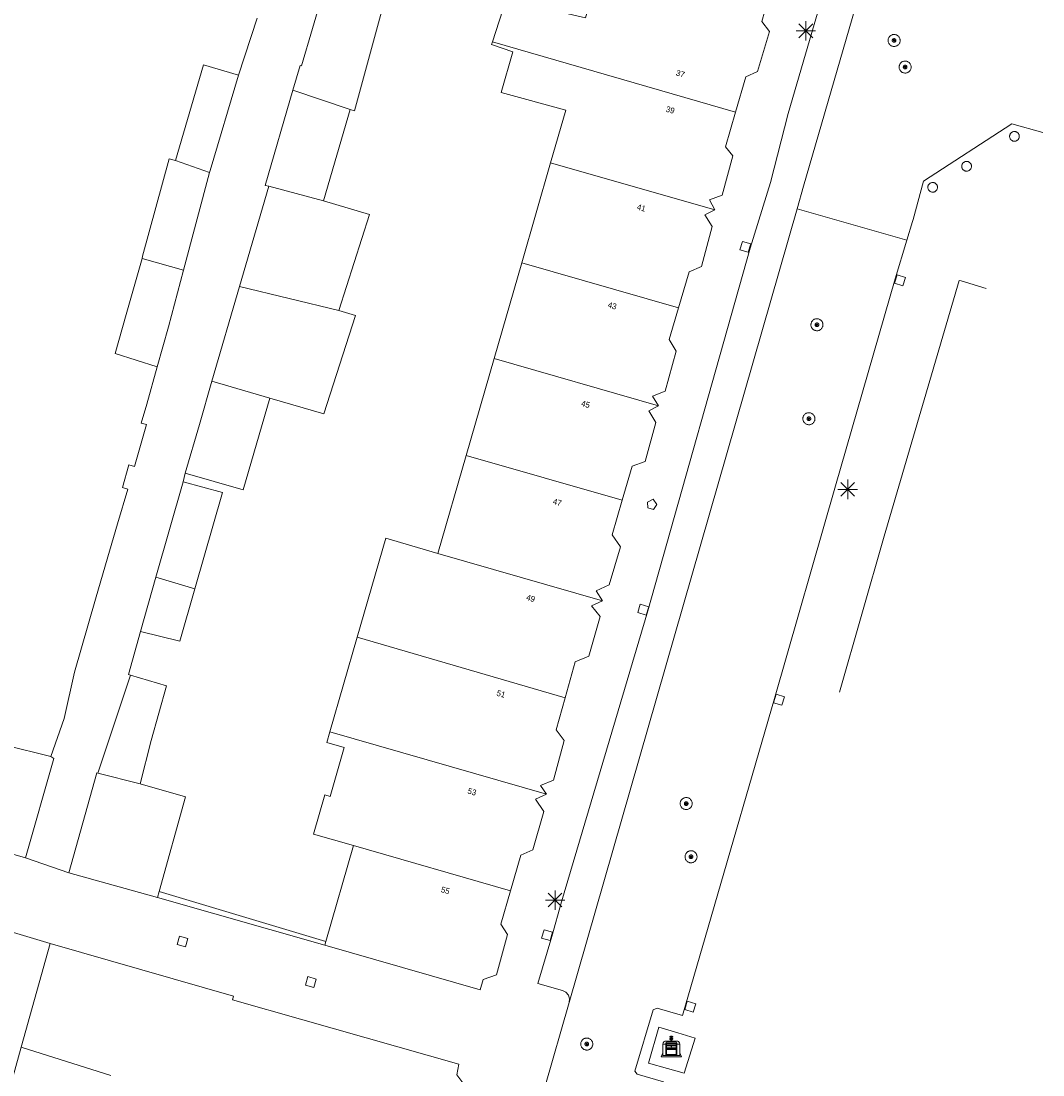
# Model space of a CAD drawing. Header units: metres. Extents: x 135779 to 137489, y 452643 to 455118.
# Tile 243 of 256: x 137012 to 137064, y 453554 to 453608. Entities that reach past the tile are written whole.
import ezdxf
from ezdxf.enums import TextEntityAlignment as Align

# ---------------------------------------------------------------- set-up
doc = ezdxf.new("R2010")
doc.units = ezdxf.units.M
for name, color, linetype, lineweight in [('KTop_BAK_Afval apart plaats', 96, 'Continuous', 13), ('KTop_NAR_Huisnummer (t)', 7, 'Continuous', 13), ('KTop_PAL_Afsluitpaal', 222, 'Continuous', 13), ('KTop_PAL_Lichtmast', 40, 'Continuous', 13), ('KTop_PND_Grondvlaksituatie van BAG-pand [tachy]', 1, 'Continuous', 13), ('KTop_PND_Pandscheiding', 40, 'Continuous', 13), ('KTop_PUT_Brandkraan of -put', 1, 'Continuous', 13), ('KTop_PUT_Inspectie- of rioolput', 15, 'Continuous', 13), ('KTop_PUT_Kolk', 15, 'Continuous', 13), ('KTop_SHD_Muur', 15, 'Continuous', 13), ('KTop_WGD_Rijbaan_Lokale weg', 251, 'Continuous', 13), ('KTop_WGD_Rijbaan_Lokale weg_verkeersdrempel', 40, 'Continuous', 13), ('KTop_WGD_Voetpad', 251, 'Continuous', 13), ('KTop_WGD_Voetpad_achterpad', 251, 'Continuous', 13)]:
    doc.layers.add(name, color=color, linetype=linetype, lineweight=lineweight)
doc.styles.add('Style-ROVU', font='ROVU.shx')

# ---------------------------------------------------------------- blocks, each defined once
blk = doc.blocks.new('BAK_Afval_apart_plaats')
at = {"layer": 'KTop_BAK_Afval apart plaats'}
for p, q in [((-0.43, 0.141), (-0.425, 0.168)), ((-0.43, 0.118), (-0.43, 0.141)), ((-0.29, 0.118), (-0.43, 0.118)), ((-0.43, 0.118), (-0.43, -0.457)), ((-0.29, 0.118), (-0.43, 0.118)), ((-0.425, 0.168), (-0.416, 0.193)), ((-0.416, 0.193), (-0.403, 0.215)), ((-0.403, 0.215), (-0.384, 0.24)), ((-0.384, 0.24), (-0.364, 0.258)), ((-0.364, 0.258), (-0.342, 0.272)), ((-0.342, 0.272), (0, 0.272)), ((-0.282, 0.167), (-0.29, 0.146)), ((-0.282, 0.167), (-0.29, 0.146)), ((-0.29, 0.146), (-0.29, 0.118)), ((-0.29, 0.146), (-0.29, 0.118)), ((-0.29, -0.429), (-0.29, 0.118)), ((-0.29, 0.118), (-0.29, -0.429)), ((-0.273, 0.186), (-0.282, 0.167)), ((-0.273, 0.186), (-0.282, 0.167)), ((-0.248, 0.217), (-0.273, 0.186)), ((-0.248, 0.217), (-0.273, 0.186)), ((0.248, 0.217), (-0.248, 0.217)), ((0.248, 0.217), (-0.248, 0.217)), ((-0.242, 0.081), (-0.242, 0.153)), ((-0.242, 0.153), (0.242, 0.153)), ((0.242, 0.081), (-0.242, 0.081)), ((-0.242, 0.034), (-0.242, 0.081)), ((-0.242, 0.081), (0.242, 0.081)), ((-0.242, -0.059), (-0.242, 0.034)), ((-0.242, 0.034), (0.242, 0.034)), ((0.242, 0.034), (-0.242, 0.034)), ((-0.073, 0.513), (-0.072, 0.515)), ((-0.073, 0.513), (-0.073, 0.49)), ((-0.072, 0.511), (-0.073, 0.513)), ((-0.072, 0.511), (-0.073, 0.513)), ((-0.073, 0.49), (-0.072, 0.488)), ((-0.073, 0.399), (-0.073, 0.376)), ((-0.072, 0.397), (-0.073, 0.399)), ((-0.073, 0.376), (-0.072, 0.374)), ((-0.072, 0.515), (-0.071, 0.516)), ((-0.07, 0.51), (-0.072, 0.511)), ((-0.07, 0.51), (-0.072, 0.511)), ((-0.072, 0.488), (-0.07, 0.486)), ((-0.07, 0.396), (-0.072, 0.397)), ((-0.072, 0.374), (-0.07, 0.373)), ((-0.071, 0.516), (-0.07, 0.517)), ((-0.07, 0.517), (-0.067, 0.519)), ((-0.069, 0.509), (-0.07, 0.51)), ((-0.069, 0.509), (-0.07, 0.51)), ((-0.07, 0.486), (-0.069, 0.485)), ((-0.069, 0.395), (-0.07, 0.396)), ((-0.07, 0.373), (-0.069, 0.371)), ((-0.066, 0.507), (-0.069, 0.509)), ((-0.066, 0.507), (-0.069, 0.509)), ((-0.069, 0.485), (-0.066, 0.484)), ((-0.066, 0.394), (-0.069, 0.395)), ((-0.069, 0.371), (-0.066, 0.37)), ((-0.067, 0.519), (-0.065, 0.52)), ((-0.063, 0.506), (-0.066, 0.507)), ((-0.063, 0.506), (-0.066, 0.507)), ((-0.066, 0.484), (-0.063, 0.483)), ((-0.063, 0.392), (-0.066, 0.394)), ((-0.066, 0.37), (-0.063, 0.369)), ((-0.065, 0.52), (-0.061, 0.521)), ((-0.059, 0.505), (-0.063, 0.506)), ((-0.059, 0.505), (-0.063, 0.506)), ((-0.063, 0.483), (-0.059, 0.482)), ((-0.059, 0.391), (-0.063, 0.392)), ((-0.063, 0.369), (-0.059, 0.368)), ((-0.061, 0.521), (-0.055, 0.523)), ((-0.054, 0.504), (-0.059, 0.505)), ((-0.054, 0.504), (-0.059, 0.505)), ((-0.059, 0.482), (-0.054, 0.481)), ((-0.054, 0.39), (-0.059, 0.391)), ((-0.059, 0.368), (-0.054, 0.367)), ((-0.055, 0.523), (-0.049, 0.524)), ((-0.048, 0.503), (-0.054, 0.504)), ((-0.048, 0.503), (-0.054, 0.504)), ((-0.054, 0.481), (-0.048, 0.48)), ((-0.048, 0.389), (-0.054, 0.39)), ((-0.054, 0.367), (-0.048, 0.366)), ((-0.049, 0.524), (-0.043, 0.525)), ((-0.043, 0.502), (-0.048, 0.503)), ((-0.043, 0.502), (-0.048, 0.503)), ((-0.048, 0.48), (-0.043, 0.479)), ((-0.043, 0.388), (-0.048, 0.389)), ((-0.048, 0.366), (-0.043, 0.365)), ((-0.043, 0.525), (-0.035, 0.526)), ((-0.036, 0.501), (-0.043, 0.502)), ((-0.036, 0.501), (-0.043, 0.502)), ((-0.043, 0.479), (-0.036, 0.478)), ((-0.036, 0.388), (-0.043, 0.388)), ((-0.043, 0.365), (-0.036, 0.364)), ((-0.03, 0.501), (-0.036, 0.501)), ((-0.03, 0.501), (-0.036, 0.501)), ((-0.036, 0.478), (-0.03, 0.478)), ((-0.03, 0.387), (-0.036, 0.388)), ((-0.036, 0.364), (-0.03, 0.364)), ((-0.035, 0.526), (-0.029, 0.527)), ((-0.021, 0.5), (-0.03, 0.501)), ((-0.021, 0.5), (-0.03, 0.501)), ((-0.03, 0.478), (-0.028, 0.478)), ((-0.021, 0.387), (-0.03, 0.387)), ((-0.03, 0.364), (-0.028, 0.364)), ((-0.029, 0.527), (-0.023, 0.527)), ((-0.028, 0.478), (-0.021, 0.477)), ((-0.028, 0.468), (-0.028, 0.478)), ((-0.028, 0.478), (-0.021, 0.477)), ((-0.028, 0.4), (-0.028, 0.468)), ((-0.028, 0.468), (-0.021, 0.468)), ((-0.021, 0.468), (-0.028, 0.468)), ((-0.021, 0.4), (-0.028, 0.4)), ((-0.028, 0.364), (-0.021, 0.363)), ((-0.028, 0.355), (-0.028, 0.364)), ((-0.028, 0.364), (-0.021, 0.363)), ((-0.028, 0.272), (-0.028, 0.355)), ((-0.028, 0.355), (-0.021, 0.354)), ((-0.021, 0.354), (-0.028, 0.355)), ((0.028, 0.272), (-0.028, 0.272)), ((-0.023, 0.527), (-0.013, 0.528)), ((-0.014, 0.5), (-0.021, 0.5)), ((-0.014, 0.5), (-0.021, 0.5)), ((-0.021, 0.477), (-0.014, 0.477)), ((-0.021, 0.477), (-0.014, 0.477)), ((-0.021, 0.468), (-0.014, 0.468)), ((-0.014, 0.468), (-0.021, 0.468)), ((-0.014, 0.399), (-0.021, 0.4)), ((-0.014, 0.386), (-0.021, 0.387)), ((-0.021, 0.363), (-0.014, 0.363)), ((-0.021, 0.363), (-0.014, 0.363)), ((-0.021, 0.354), (-0.014, 0.354)), ((-0.014, 0.354), (-0.021, 0.354)), ((0, 0.5), (-0.014, 0.5)), ((0, 0.5), (-0.014, 0.5)), ((-0.014, 0.477), (0, 0.477)), ((-0.014, 0.477), (0, 0.477)), ((-0.014, 0.468), (0, 0.468)), ((0, 0.468), (-0.014, 0.468)), ((0, 0.399), (-0.014, 0.399)), ((0, 0.386), (-0.014, 0.386)), ((-0.014, 0.363), (0, 0.363)), ((-0.014, 0.363), (0, 0.363)), ((-0.014, 0.354), (0, 0.354)), ((0, 0.354), (-0.014, 0.354)), ((-0.013, 0.528), (-0.005, 0.528)), ((-0.005, 0.528), (0, 0.528)), ((0, 0.528), (0.005, 0.528)), ((0, 0.5), (0, 0.477)), ((0, 0.477), (0, 0.5)), ((0, 0.477), (0, 0.5)), ((0, 0.5), (0.014, 0.5)), ((0.014, 0.5), (0, 0.5)), ((0.014, 0.477), (0, 0.477)), ((0, 0.477), (0.014, 0.477)), ((0.014, 0.468), (0, 0.468)), ((0, 0.468), (0, 0.399)), ((0, 0.468), (0, 0.399)), ((0.014, 0.468), (0, 0.468)), ((0, 0.399), (0.014, 0.399)), ((0, 0.363), (0, 0.386)), ((0, 0.363), (0, 0.386)), ((0, 0.386), (0.014, 0.386)), ((0.014, 0.363), (0, 0.363)), ((0, 0.363), (0.014, 0.363)), ((0, 0.354), (0.014, 0.354)), ((0, 0.272), (0, 0.354)), ((0, 0.354), (0, 0.272)), ((0.014, 0.354), (0, 0.354)), ((0, 0.272), (0.342, 0.272)), ((0.028, 0.272), (0, 0.272)), ((0, 0.272), (0.028, 0.272)), ((0.005, 0.528), (0.013, 0.528)), ((0.013, 0.528), (0.023, 0.527)), ((0.014, 0.5), (0.021, 0.5)), ((0.021, 0.5), (0.014, 0.5)), ((0.021, 0.477), (0.014, 0.477)), ((0.014, 0.477), (0.021, 0.477)), ((0.021, 0.468), (0.014, 0.468)), ((0.021, 0.468), (0.014, 0.468)), ((0.014, 0.399), (0.021, 0.4)), ((0.014, 0.386), (0.021, 0.387)), ((0.021, 0.363), (0.014, 0.363)), ((0.014, 0.363), (0.021, 0.363)), ((0.014, 0.354), (0.021, 0.354)), ((0.021, 0.354), (0.014, 0.354)), ((0.021, 0.5), (0.03, 0.501)), ((0.03, 0.501), (0.021, 0.5)), ((0.028, 0.478), (0.021, 0.477)), ((0.021, 0.477), (0.028, 0.478)), ((0.021, 0.468), (0.028, 0.468)), ((0.028, 0.468), (0.021, 0.468)), ((0.028, 0.468), (0.021, 0.468)), ((0.021, 0.4), (0.028, 0.4)), ((0.021, 0.387), (0.03, 0.387)), ((0.028, 0.364), (0.021, 0.363)), ((0.021, 0.363), (0.028, 0.364)), ((0.021, 0.354), (0.028, 0.355)), ((0.028, 0.355), (0.021, 0.354)), ((0.023, 0.527), (0.029, 0.527)), ((0.03, 0.478), (0.028, 0.478)), ((0.028, 0.478), (0.028, 0.468)), ((0.028, 0.4), (0.028, 0.468)), ((0.03, 0.364), (0.028, 0.364)), ((0.028, 0.364), (0.028, 0.355)), ((0.028, 0.355), (0.028, 0.272)), ((0.029, 0.527), (0.035, 0.526)), ((0.03, 0.501), (0.036, 0.501)), ((0.036, 0.501), (0.03, 0.501)), ((0.036, 0.478), (0.03, 0.478)), ((0.03, 0.387), (0.036, 0.388)), ((0.036, 0.364), (0.03, 0.364)), ((0.035, 0.526), (0.043, 0.525)), ((0.036, 0.501), (0.043, 0.502)), ((0.043, 0.502), (0.036, 0.501)), ((0.043, 0.479), (0.036, 0.478)), ((0.036, 0.388), (0.043, 0.388)), ((0.043, 0.365), (0.036, 0.364)), ((0.043, 0.525), (0.049, 0.524)), ((0.043, 0.502), (0.048, 0.503)), ((0.048, 0.503), (0.043, 0.502)), ((0.048, 0.48), (0.043, 0.479)), ((0.043, 0.388), (0.048, 0.389)), ((0.048, 0.366), (0.043, 0.365)), ((0.048, 0.503), (0.054, 0.504)), ((0.054, 0.504), (0.048, 0.503)), ((0.054, 0.481), (0.048, 0.48)), ((0.048, 0.389), (0.054, 0.39)), ((0.054, 0.367), (0.048, 0.366)), ((0.049, 0.524), (0.055, 0.523)), ((0.054, 0.504), (0.059, 0.505)), ((0.059, 0.505), (0.054, 0.504)), ((0.059, 0.482), (0.054, 0.481)), ((0.054, 0.39), (0.059, 0.391)), ((0.059, 0.368), (0.054, 0.367)), ((0.055, 0.523), (0.061, 0.521)), ((0.059, 0.505), (0.063, 0.506)), ((0.063, 0.506), (0.059, 0.505)), ((0.063, 0.483), (0.059, 0.482)), ((0.059, 0.391), (0.063, 0.392)), ((0.063, 0.369), (0.059, 0.368)), ((0.061, 0.521), (0.065, 0.52)), ((0.063, 0.506), (0.066, 0.507)), ((0.066, 0.507), (0.063, 0.506)), ((0.066, 0.484), (0.063, 0.483)), ((0.063, 0.392), (0.066, 0.394)), ((0.066, 0.37), (0.063, 0.369)), ((0.065, 0.52), (0.067, 0.519)), ((0.066, 0.507), (0.069, 0.509)), ((0.069, 0.509), (0.066, 0.507)), ((0.069, 0.485), (0.066, 0.484)), ((0.066, 0.394), (0.069, 0.395)), ((0.069, 0.371), (0.066, 0.37)), ((0.067, 0.519), (0.07, 0.517)), ((0.069, 0.509), (0.07, 0.51)), ((0.07, 0.51), (0.069, 0.509)), ((0.07, 0.486), (0.069, 0.485)), ((0.069, 0.395), (0.07, 0.396)), ((0.07, 0.373), (0.069, 0.371)), ((0.07, 0.517), (0.071, 0.516)), ((0.07, 0.51), (0.072, 0.511)), ((0.072, 0.511), (0.07, 0.51)), ((0.072, 0.488), (0.07, 0.486)), ((0.07, 0.396), (0.072, 0.397)), ((0.072, 0.374), (0.07, 0.373)), ((0.071, 0.516), (0.072, 0.515)), ((0.072, 0.515), (0.073, 0.513)), ((0.072, 0.511), (0.073, 0.513)), ((0.073, 0.513), (0.072, 0.511)), ((0.073, 0.49), (0.072, 0.488)), ((0.072, 0.397), (0.073, 0.399)), ((0.073, 0.376), (0.072, 0.374)), ((0.073, 0.513), (0.073, 0.49)), ((0.073, 0.399), (0.073, 0.376)), ((0.242, 0.153), (0.242, 0.081)), ((0.242, 0.081), (0.242, 0.034)), ((0.242, 0.034), (0.242, -0.059)), ((0.273, 0.186), (0.248, 0.217)), ((0.273, 0.186), (0.248, 0.217)), ((0.282, 0.167), (0.273, 0.186)), ((0.282, 0.167), (0.273, 0.186)), ((0.29, 0.146), (0.282, 0.167)), ((0.29, 0.146), (0.282, 0.167)), ((0.29, 0.118), (0.29, 0.146)), ((0.29, 0.118), (0.29, 0.146)), ((0.43, 0.118), (0.29, 0.118)), ((0.29, 0.118), (0.29, -0.429)), ((0.43, 0.118), (0.29, 0.118)), ((0.29, -0.429), (0.29, 0.118)), ((0.342, 0.272), (0.364, 0.258)), ((0.364, 0.258), (0.384, 0.24)), ((0.384, 0.24), (0.403, 0.215)), ((0.403, 0.215), (0.416, 0.193)), ((0.416, 0.193), (0.425, 0.168)), ((0.425, 0.168), (0.43, 0.141)), ((0.43, 0.141), (0.43, 0.118)), ((0.43, -0.457), (0.43, 0.118)), ((-0.528, -0.528), (-0.43, -0.332)), ((0.528, -0.528), (-0.528, -0.528)), ((-0.43, -0.332), (-0.43, -0.457)), ((-0.43, -0.457), (0.43, -0.457)), ((-0.43, -0.457), (0.43, -0.457)), ((0.29, -0.429), (-0.29, -0.429)), ((-0.29, -0.429), (0.29, -0.429)), ((0.242, -0.059), (-0.242, -0.059)), ((-0.242, -0.059), (-0.242, -0.092)), ((0.242, -0.059), (-0.242, -0.059)), ((-0.242, -0.092), (0.242, -0.092)), ((-0.242, -0.11), (-0.242, -0.092)), ((-0.242, -0.092), (0.242, -0.092)), ((0.242, -0.11), (-0.242, -0.11)), ((0.242, -0.11), (-0.242, -0.11)), ((-0.242, -0.147), (0.242, -0.147)), ((-0.242, -0.41), (-0.242, -0.147)), ((0.242, -0.41), (-0.242, -0.41)), ((0.242, -0.11), (0.242, -0.059)), ((0.242, -0.092), (0.242, -0.11)), ((0.242, -0.092), (0.242, -0.11)), ((0.242, -0.147), (0.242, -0.41)), ((0.43, -0.457), (0.43, -0.332)), ((0.43, -0.332), (0.528, -0.528))]:
    blk.add_line(p, q, dxfattribs=at)
at = {"layer": 'KTop_BAK_Afval apart plaats', "flags": 128}
blk.add_lwpolyline([(0.029, 0.413), (0.035, 0.412), (0.043, 0.411), (0.049, 0.41), (0.055, 0.409), (0.061, 0.407), (0.065, 0.406), (0.067, 0.405), (0.07, 0.403), (0.071, 0.402), (0.072, 0.401), (0.073, 0.399), (0.072, 0.397), (0.07, 0.396), (0.069, 0.395), (0.066, 0.394), (0.063, 0.392), (0.059, 0.391), (0.054, 0.39), (0.048, 0.389), (0.043, 0.388), (0.036, 0.388), (0.03, 0.387), (0.021, 0.387), (0.014, 0.386), (0, 0.386), (-0.014, 0.386), (-0.021, 0.387), (-0.03, 0.387), (-0.036, 0.388), (-0.043, 0.388), (-0.048, 0.389), (-0.054, 0.39), (-0.059, 0.391), (-0.063, 0.392), (-0.066, 0.394), (-0.069, 0.395), (-0.07, 0.396), (-0.072, 0.397), (-0.073, 0.399), (-0.072, 0.401), (-0.071, 0.402), (-0.07, 0.403), (-0.067, 0.405), (-0.065, 0.406), (-0.061, 0.407), (-0.055, 0.409), (-0.049, 0.41), (-0.043, 0.411), (-0.035, 0.412), (-0.029, 0.413), (-0.028, 0.413), (-0.028, 0.4), (-0.021, 0.4), (-0.014, 0.399), (0, 0.399), (0.014, 0.399), (0.021, 0.4), (0.028, 0.4), (0.028, 0.413), (0.029, 0.413), (0.028, 0.413)], dxfattribs=at)
at = {"layer": 'KTop_BAK_Afval apart plaats'}
for p in [(0, 0), (-0.43, -0.457)]:
    blk.add_point(p, dxfattribs=at)
blk = doc.blocks.new('PAL_Lichtmast')
at = {"layer": 'KTop_PAL_Lichtmast'}
for p, q in [((-0.354, -0.354), (0.354, 0.354)), ((0.354, -0.354), (-0.354, 0.354)), ((0, -0.5), (0, 0.5)), ((-0.5, 0), (0.5, 0))]:
    blk.add_line(p, q, dxfattribs=at)
blk = doc.blocks.new('PAL_Afsluitpaal')
at = {"layer": 'KTop_PAL_Afsluitpaal', "flags": 128}
blk.add_lwpolyline([(0.25, 0), (0.249, 0.026), (0.245, 0.052), (0.238, 0.077), (0.228, 0.102), (0.217, 0.125), (0.202, 0.147), (0.186, 0.167), (0.167, 0.186), (0.147, 0.202), (0.125, 0.217), (0.102, 0.228), (0.077, 0.238), (0.052, 0.245), (0.026, 0.249), (0, 0.25), (-0.026, 0.249), (-0.052, 0.245), (-0.077, 0.238), (-0.102, 0.228), (-0.125, 0.217), (-0.147, 0.202), (-0.167, 0.186), (-0.186, 0.167), (-0.202, 0.147), (-0.217, 0.125), (-0.228, 0.102), (-0.238, 0.077), (-0.245, 0.052), (-0.249, 0.026), (-0.25, 0), (-0.249, -0.026), (-0.245, -0.052), (-0.238, -0.077), (-0.228, -0.102), (-0.217, -0.125), (-0.202, -0.147), (-0.186, -0.167), (-0.167, -0.186), (-0.147, -0.202), (-0.125, -0.217), (-0.102, -0.228), (-0.077, -0.238), (-0.052, -0.245), (-0.026, -0.249), (0, -0.25), (0.026, -0.249), (0.052, -0.245), (0.077, -0.238), (0.102, -0.228), (0.125, -0.217), (0.147, -0.202), (0.167, -0.186), (0.186, -0.167), (0.202, -0.147), (0.217, -0.125), (0.228, -0.102), (0.238, -0.077), (0.245, -0.052), (0.249, -0.026), (0.25, 0)], dxfattribs=at)
blk = doc.blocks.new('PUT_Kolk')
at = {"layer": 'KTop_PUT_Kolk', "flags": 128}
blk.add_lwpolyline([(0.225, -0.225), (0.225, 0.225), (-0.225, 0.225), (-0.225, -0.225), (0.225, -0.225)], dxfattribs=at)
blk = doc.blocks.new('PUT_Brandkraan_of_-put')
at = {"layer": 'KTop_PUT_Brandkraan of -put'}
for p, q in [((-0.25, 0.034), (0, 0.25)), ((-0.158, -0.25), (-0.25, 0.034)), ((0, 0.25), (0.25, 0.033)), ((0.25, 0.033), (0.158, -0.25)), ((0.158, -0.25), (-0.158, -0.25))]:
    blk.add_line(p, q, dxfattribs=at)
blk = doc.blocks.new('PUT_Inspectie-_of_rioolput')
at = {"layer": 'KTop_PUT_Inspectie- of rioolput', "flags": 128}
for points in [[(0.31, 0), (0.308, 0.032), (0.303, 0.064), (0.294, 0.095), (0.283, 0.126), (0.268, 0.155), (0.25, 0.182), (0.23, 0.207), (0.207, 0.23), (0.182, 0.25), (0.154, 0.268), (0.126, 0.283), (0.095, 0.294), (0.064, 0.303), (0.032, 0.308), (0, 0.309), (-0.032, 0.308), (-0.064, 0.303), (-0.096, 0.294), (-0.126, 0.283), (-0.155, 0.268), (-0.182, 0.25), (-0.207, 0.23), (-0.23, 0.207), (-0.25, 0.182), (-0.268, 0.154), (-0.283, 0.126), (-0.294, 0.095), (-0.303, 0.064), (-0.308, 0.032), (-0.309, 0), (-0.308, -0.032), (-0.303, -0.064), (-0.294, -0.096), (-0.283, -0.126), (-0.268, -0.155), (-0.25, -0.182), (-0.23, -0.207), (-0.207, -0.23), (-0.182, -0.25), (-0.155, -0.268), (-0.126, -0.283), (-0.096, -0.294), (-0.064, -0.303), (-0.032, -0.308), (0, -0.309), (0.032, -0.308), (0.064, -0.303), (0.095, -0.294), (0.126, -0.283), (0.155, -0.268), (0.182, -0.25), (0.207, -0.23), (0.23, -0.207), (0.25, -0.182), (0.268, -0.155), (0.283, -0.126), (0.294, -0.096), (0.303, -0.064), (0.308, -0.032), (0.31, 0)], [(0.095, 0), (0.094, 0.009), (0.092, 0.019), (0.09, 0.029), (0.086, 0.038), (0.082, 0.047), (0.076, 0.055), (0.07, 0.063), (0.063, 0.07), (0.055, 0.076), (0.047, 0.082), (0.038, 0.086), (0.029, 0.09), (0.019, 0.092), (0.009, 0.094), (0, 0.094), (-0.01, 0.094), (-0.02, 0.092), (-0.029, 0.09), (-0.039, 0.086), (-0.048, 0.082), (-0.056, 0.076), (-0.064, 0.07), (-0.071, 0.063), (-0.077, 0.055), (-0.082, 0.047), (-0.087, 0.038), (-0.09, 0.029), (-0.093, 0.019), (-0.094, 0.009), (-0.095, 0), (-0.094, -0.01), (-0.093, -0.02), (-0.09, -0.029), (-0.087, -0.039), (-0.082, -0.048), (-0.077, -0.056), (-0.071, -0.064), (-0.064, -0.071), (-0.056, -0.077), (-0.047, -0.082), (-0.039, -0.087), (-0.029, -0.09), (-0.02, -0.093), (-0.01, -0.094), (0, -0.095), (0.009, -0.094), (0.019, -0.093), (0.029, -0.09), (0.038, -0.087), (0.047, -0.082), (0.055, -0.077), (0.063, -0.071), (0.07, -0.064), (0.076, -0.056), (0.082, -0.047), (0.086, -0.039), (0.09, -0.029), (0.092, -0.02), (0.094, -0.01), (0.095, 0)], [(0.035, 0), (0.034, 0.003), (0.034, 0.007), (0.033, 0.01), (0.031, 0.014), (0.03, 0.017), (0.028, 0.02), (0.026, 0.023), (0.023, 0.026), (0.02, 0.028), (0.017, 0.03), (0.014, 0.031), (0.01, 0.033), (0.007, 0.034), (0.003, 0.034), (0, 0.034), (-0.004, 0.034), (-0.007, 0.034), (-0.011, 0.033), (-0.014, 0.031), (-0.018, 0.03), (-0.021, 0.028), (-0.023, 0.026), (-0.026, 0.023), (-0.028, 0.02), (-0.03, 0.017), (-0.032, 0.014), (-0.033, 0.01), (-0.034, 0.007), (-0.035, 0.003), (-0.035, 0), (-0.035, -0.004), (-0.034, -0.007), (-0.033, -0.011), (-0.032, -0.014), (-0.03, -0.018), (-0.028, -0.021), (-0.026, -0.023), (-0.023, -0.026), (-0.021, -0.028), (-0.017, -0.03), (-0.014, -0.032), (-0.011, -0.033), (-0.007, -0.034), (-0.004, -0.035), (0, -0.035), (0.003, -0.035), (0.007, -0.034), (0.01, -0.033), (0.014, -0.032), (0.017, -0.03), (0.02, -0.028), (0.023, -0.026), (0.026, -0.023), (0.028, -0.021), (0.03, -0.017), (0.031, -0.014), (0.033, -0.011), (0.034, -0.007), (0.034, -0.004), (0.035, 0)], [(0.01, 0.02), (0.007, 0.02), (0.005, 0.021), (0.003, 0.022), (0.001, 0.022), (-0.001, 0.022), (-0.004, 0.022), (-0.006, 0.021), (-0.008, 0.02), (-0.01, 0.019), (-0.012, 0.018), (-0.014, 0.017), (-0.016, 0.015), (-0.017, 0.013), (-0.019, 0.012), (-0.02, 0.009), (-0.021, 0.007), (-0.022, 0.005), (-0.022, 0.003), (-0.022, 0.001), (-0.022, -0.001), (-0.022, -0.004), (-0.022, -0.006), (-0.021, -0.008), (-0.02, -0.01), (-0.019, -0.012), (-0.017, -0.014), (-0.016, -0.016), (-0.014, -0.017), (-0.012, -0.019), (-0.01, -0.02), (-0.008, -0.021), (-0.006, -0.022), (-0.003, -0.022), (-0.001, -0.022), (0.001, -0.022), (0.003, -0.022), (0.005, -0.022), (0.008, -0.021), (0.01, -0.02), (0.012, -0.019), (0.014, -0.017), (0.015, -0.016), (0.017, -0.014), (0.018, -0.012), (0.02, -0.01), (0.02, -0.008), (0.021, -0.006), (0.022, -0.003), (0.022, -0.001), (0.022, 0.001), (0.022, 0.003), (0.021, 0.005), (0.02, 0.008), (0.019, 0.01), (0.018, 0.012), (0.017, 0.014), (0.015, 0.015), (0.013, 0.017), (0.012, 0.018), (0.01, 0.02)]]:
    blk.add_lwpolyline(points, dxfattribs=at)

msp = doc.modelspace()

# ---------------------------------------------------------------- linework, layer by layer
at = {"layer": 'KTop_PND_Grondvlaksituatie van BAG-pand [tachy]', "flags": 128}
for points in [[(137041.629, 453611.018), (137040.915, 453608.498), (137036.821, 453609.451), (137036.128, 453607.268)], [(137027.421, 453609.887), (137026.293, 453606.018), (137026.223, 453606.038), (137025.851, 453604.766)], [(137028.801, 453603.771), (137029.023, 453603.705), (137030.457, 453609)], [(137048.631, 453603.637), (137049.162, 453605.468), (137049.756, 453605.735), (137050.373, 453607.799), (137049.977, 453608.311), (137050.144, 453608.86)], [(137036.128, 453607.268), (137036.081, 453607.121), (137037.177, 453606.749), (137036.571, 453604.651), (137039.893, 453603.745), (137039.11, 453601.027)], [(137023.052, 453605.54), (137021.249, 453606.086), (137019.82, 453601.148)], [(137021.567, 453600.53), (137021.596, 453600.639), (137023.052, 453605.54)], [(137025.851, 453604.766), (137024.421, 453599.871), (137024.609, 453599.84)], [(137027.435, 453599.074), (137028.801, 453603.771)], [(137047.561, 453598.607), (137047.285, 453599.123), (137047.939, 453599.37), (137048.489, 453601.394), (137048.117, 453601.863), (137048.631, 453603.637)], [(137019.82, 453601.148), (137019.491, 453601.241), (137018.121, 453596.231), (137018.089, 453596.117)], [(137039.11, 453601.027), (137037.627, 453595.887)], [(137020.225, 453595.506), (137021.567, 453600.53)], [(137024.609, 453599.84), (137023.106, 453594.673)], [(137028.213, 453593.433), (137029.8, 453598.368), (137027.435, 453599.074)], [(137045.698, 453593.563), (137046.241, 453595.415), (137046.879, 453595.7), (137047.42, 453597.753), (137047.05, 453598.361), (137047.561, 453598.607)], [(137018.089, 453596.117), (137017.271, 453593.231), (137016.713, 453591.211), (137018.875, 453590.54)], [(137018.875, 453590.54), (137019.448, 453592.595), (137020.225, 453595.506)], [(137037.627, 453595.887), (137036.207, 453590.96)], [(137023.106, 453594.673), (137021.688, 453589.799)], [(137024.662, 453588.917), (137027.449, 453588.116), (137029.077, 453593.179), (137028.213, 453593.433)], [(137044.668, 453588.519), (137044.35, 453589.027), (137045.014, 453589.281), (137045.58, 453591.335), (137045.22, 453591.933), (137045.698, 453593.563)], [(137036.207, 453590.96), (137034.768, 453585.97)], [(137021.688, 453589.799), (137021.04, 453587.571), (137020.315, 453585.067)], [(137020.315, 453585.067), (137023.297, 453584.204), (137024.662, 453588.917)], [(137042.798, 453583.661), (137043.311, 453585.425), (137043.98, 453585.664), (137044.531, 453587.663), (137044.177, 453588.261), (137044.668, 453588.519)], [(137034.768, 453585.97), (137033.316, 453580.931)], [(137020.2, 453584.618), (137018.804, 453579.698)], [(137020.813, 453579.102), (137022.233, 453584.056), (137020.2, 453584.618)], [(137041.781, 453578.494), (137041.456, 453579.007), (137042.13, 453579.311), (137042.711, 453581.265), (137042.281, 453581.883), (137042.798, 453583.661)], [(137033.316, 453580.931), (137030.635, 453581.704), (137029.167, 453576.612)], [(137018.804, 453579.698), (137018.013, 453576.913)], [(137018.013, 453576.913), (137020.039, 453576.402), (137020.813, 453579.102)], [(137039.861, 453573.501), (137040.383, 453575.34), (137041.076, 453575.64), (137041.666, 453577.673), (137041.222, 453578.225), (137041.781, 453578.494)], [(137029.167, 453576.612), (137027.762, 453571.742)], [(137017.498, 453574.661), (137015.817, 453569.619)], [(137017.997, 453569.065), (137018.561, 453571.291), (137019.343, 453574.117), (137017.498, 453574.661)], [(137038.899, 453568.535), (137038.596, 453568.983), (137039.259, 453569.252), (137039.811, 453571.291), (137039.392, 453571.848), (137039.861, 453573.501)], [(137027.762, 453571.742), (137027.603, 453571.189), (137028.493, 453570.932), (137027.769, 453568.422), (137027.496, 453568.5), (137026.915, 453566.483), (137028.978, 453565.888)], [(137013.393, 453570.473), (137011.04, 453571.054), (137010.813, 453571.134), (137009.407, 453566.237)], [(137012.098, 453565.262), (137013.553, 453570.371), (137013.393, 453570.473)], [(137015.817, 453569.619), (137015.764, 453569.632), (137014.32, 453564.48)], [(137018.976, 453563.523), (137020.322, 453568.4), (137017.997, 453569.065)], [(137037.047, 453563.554), (137037.579, 453565.392), (137038.192, 453565.666), (137038.765, 453567.649), (137038.34, 453568.281), (137038.899, 453568.535)], [(137009.352, 453566.045), (137012.098, 453565.262)], [(137028.978, 453565.888), (137027.554, 453560.949)], [(137014.32, 453564.48), (137018.892, 453563.219)], [(137018.976, 453563.523), (137018.892, 453563.219)], [(137027.499, 453560.757), (137035.491, 453558.469), (137035.649, 453558.989), (137036.332, 453559.239), (137036.904, 453561.307), (137036.551, 453561.844), (137037.047, 453563.554)], [(137013.36, 453560.84), (137011.872, 453555.504)], [(137033.054, 453549.463), (137033.551, 453551.171), (137034.084, 453551.505), (137034.707, 453553.533), (137034.295, 453554.086), (137034.386, 453554.636), (137026.366, 453556.91), (137022.74, 453557.94), (137022.8, 453558.14), (137013.36, 453560.84)], [(137027.499, 453560.757), (137027.554, 453560.949)], [(137011.872, 453555.504), (137010.452, 453550.413)]]:
    msp.add_lwpolyline(points, dxfattribs=at)
at = {"layer": 'KTop_PND_Pandscheiding', "flags": 128}
for points in [[(137048.631, 453603.637), (137036.128, 453607.268)], [(137028.801, 453603.771), (137025.851, 453604.766)], [(137021.567, 453600.53), (137019.82, 453601.148)], [(137039.11, 453601.027), (137047.561, 453598.607)], [(137024.609, 453599.84), (137027.435, 453599.074)], [(137020.225, 453595.506), (137018.089, 453596.117)], [(137045.698, 453593.563), (137037.627, 453595.887)], [(137028.213, 453593.433), (137023.106, 453594.673)], [(137036.207, 453590.96), (137044.668, 453588.519)], [(137024.662, 453588.917), (137021.688, 453589.799)], [(137042.798, 453583.661), (137034.768, 453585.97)], [(137041.781, 453578.494), (137033.316, 453580.931)], [(137018.804, 453579.698), (137020.813, 453579.102)], [(137039.861, 453573.501), (137029.167, 453576.612)], [(137027.762, 453571.742), (137038.899, 453568.535)], [(137015.817, 453569.619), (137017.997, 453569.065)], [(137037.047, 453563.554), (137028.978, 453565.888)], [(137016.484, 453554.055), (137011.872, 453555.504)]]:
    msp.add_lwpolyline(points, dxfattribs=at)
at = {"layer": 'KTop_SHD_Muur', "flags": 128}
for points in [[(137027.554, 453560.949), (137018.976, 453563.523)], [(137018.892, 453563.219), (137027.499, 453560.757)]]:
    msp.add_lwpolyline(points, dxfattribs=at)
at = {"layer": 'KTop_WGD_Rijbaan_Lokale weg', "flags": 128}
for points in [[(137040.065, 453557.817), (137051.795, 453598.664)], [(137051.795, 453598.664), (137057.45, 453597.059)], [(137057.45, 453597.059), (137056.85, 453595.054), (137053.777, 453584.405), (137050.627, 453573.467), (137047.223, 453561.693), (137045.909, 453557.139), (137044.595, 453557.52), (137044.396, 453557.437), (137043.45, 453554.282), (137043.566, 453554.116), (137044.931, 453553.728), (137043.449, 453548.563), (137040.982, 453540.129), (137038.627, 453531.778), (137038.314, 453530.674)], [(137038.82, 453553.456), (137040.065, 453557.817)]]:
    msp.add_lwpolyline(points, dxfattribs=at)
at = {"layer": 'KTop_WGD_Rijbaan_Lokale weg_verkeersdrempel', "flags": 128}
for points in [[(137051.795, 453598.664), (137052.131, 453599.835), (137056.52, 453614.981), (137057.471, 453618.261)], [(137057.45, 453597.059), (137057.737, 453598.016), (137057.765, 453598.111), (137058.301, 453600.086), (137062.855, 453603.037), (137064.447, 453602.591)]]:
    msp.add_lwpolyline(points, dxfattribs=at)
at = {"layer": 'KTop_WGD_Voetpad', "flags": 128}
for points in [[(137057.471, 453618.261), (137057.365, 453618.09), (137057.202, 453617.974), (137057.006, 453617.93), (137056.874, 453617.944), (137055.691, 453618.274), (137054.657, 453614.905), (137052.679, 453608.15), (137051.339, 453603.573), (137050.434, 453600.028), (137049.377, 453596.636), (137044.123, 453577.966), (137039.68, 453562.984), (137039.17, 453561.203), (137038.461, 453558.781), (137039.73, 453558.423), (137039.904, 453558.334), (137040.029, 453558.183), (137040.084, 453557.996), (137040.065, 453557.817)], [(137061.533, 453594.569), (137060.235, 453594.953), (137060.13, 453594.984), (137056.275, 453581.808), (137053.977, 453573.777)], [(137012.098, 453565.262), (137014.32, 453564.48)], [(137013.36, 453560.84), (137010.953, 453561.564)], [(137045.653, 453556.247), (137044.678, 453556.54), (137044.147, 453554.681), (137045.127, 453554.412), (137045.983, 453554.176), (137046.554, 453555.976), (137045.653, 453556.247)]]:
    msp.add_lwpolyline(points, dxfattribs=at)
at = {"layer": 'KTop_WGD_Voetpad_achterpad', "flags": 128}
for points in [[(137024.011, 453608.474), (137023.052, 453605.54)], [(137018.875, 453590.54), (137018.339, 453588.616), (137018.047, 453587.638), (137018.323, 453587.558), (137017.696, 453585.401), (137017.412, 453585.484), (137017.091, 453584.318), (137017.355, 453584.239), (137016.821, 453582.451), (137016.211, 453580.343), (137015.699, 453578.573), (137014.611, 453574.811), (137014.078, 453572.432), (137013.393, 453570.473)], [(137020.2, 453584.618), (137020.315, 453585.067)], [(137017.498, 453574.661), (137017.385, 453574.698), (137018.013, 453576.913)]]:
    msp.add_lwpolyline(points, dxfattribs=at)

# ---------------------------------------------------------------- block references
at = {"layer": 'KTop_BAK_Afval apart plaats'}
msp.add_blockref('BAK_Afval_apart_plaats', (137045.326, 453555.544), dxfattribs=at)
at = {"layer": 'KTop_PAL_Afsluitpaal'}
for p in [(137062.982, 453602.394), (137060.519, 453600.856), (137058.776, 453599.774)]:
    msp.add_blockref('PAL_Afsluitpaal', p, dxfattribs=at)
at = {"layer": 'KTop_PAL_Lichtmast'}
for p in [(137052.25, 453607.827), (137054.402, 453584.226), (137039.345, 453563.084)]:
    msp.add_blockref('PAL_Lichtmast', p, dxfattribs=at)
at = {"layer": 'KTop_PUT_Brandkraan of -put', "rotation": 344.2826530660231}
msp.add_blockref('PUT_Brandkraan_of_-put', (137044.331, 453583.473), dxfattribs=at)
at = {"layer": 'KTop_PUT_Inspectie- of rioolput'}
for p, rotation in [((137056.79, 453607.332), 163.839496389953), ((137057.358, 453605.963), 163.8394963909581), ((137052.82, 453592.699), 163.9775650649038), ((137052.406, 453587.861), 343.903357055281), ((137046.091, 453568.051), 343.8748048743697), ((137046.339, 453565.313), 343.874804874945), ((137040.974, 453555.672), 164.0667514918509)]:
    msp.add_blockref('PUT_Inspectie-_of_rioolput', p, dxfattribs=dict(at, rotation=rotation))
at = {"layer": 'KTop_PUT_Kolk'}
for p, rotation in [((137049.139, 453596.71), 342.7282574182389), ((137057.09, 453594.985), 163.3400892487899), ((137043.883, 453578.034), 343.4819675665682), ((137050.867, 453573.398), 163.9342960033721), ((137020.168, 453560.951), 74.037021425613), ((137038.929, 453561.273), 344.0206183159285), ((137026.781, 453558.863), 254.14229526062), ((137046.301, 453557.596), 163.9051631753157)]:
    msp.add_blockref('PUT_Kolk', p, dxfattribs=dict(at, rotation=rotation))

# ---------------------------------------------------------------- texts
at = {"layer": 'KTop_NAR_Huisnummer (t)', "style": 'Style-ROVU'}
for s, p in [('37', (137046.007, 453605.556)), ('39', (137045.487, 453603.696)), ('41', (137043.999, 453598.657)), ('43', (137042.501, 453593.619)), ('45', (137041.13, 453588.546)), ('47', (137039.671, 453583.499)), ('49', (137038.305, 453578.56)), ('51', (137036.779, 453573.633)), ('53', (137035.285, 453568.595)), ('55', (137033.915, 453563.522))]:
    msp.add_text(s, height=0.3, rotation=343.9, dxfattribs=at).set_placement(p, align=Align.MIDDLE_RIGHT)

doc.saveas('drawing.dxf')
